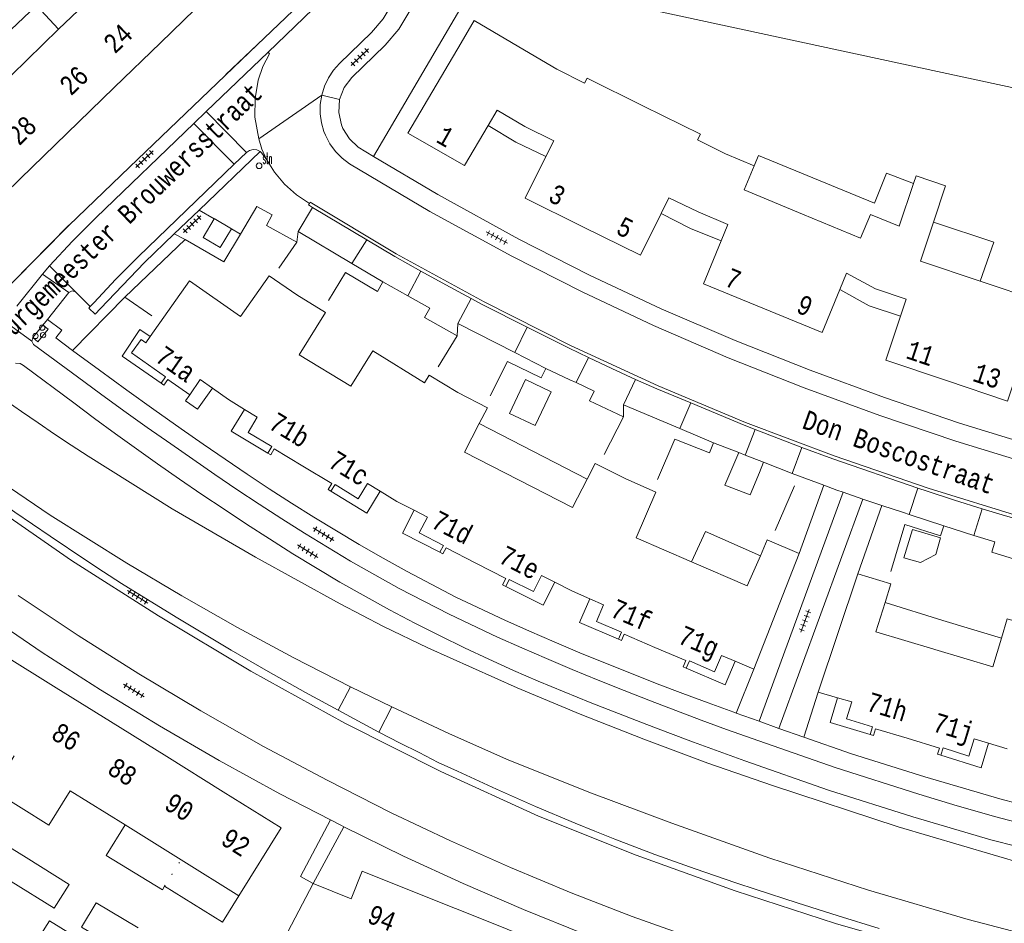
# Model space of a CAD drawing. Header units: metres. Extents: x 196790 to 198335, y 354523 to 356036.
# Tile 79 of 105: x 197660 to 197752, y 355165 to 355250. Entities that reach past the tile are written whole.
import ezdxf

# ---------------------------------------------------------------- set-up
doc = ezdxf.new("R2010")
doc.units = ezdxf.units.M
for name, pattern in [('DGN Style 1', [1.160006, 0.00193, -1.158076]), ('DGN Style 2', [186.027128, 111.616277, -74.410851]), ('DGN Style 3', [260.437979, 186.027128, -74.410851])]:
    doc.linetypes.add(name, pattern=pattern)
for name, color, linetype, lineweight in [('afdak', 252, 'DGN Style 2', 18), ('bij- of bedrijfsgebouw', 252, 'Continuous', 18), ('functiescheiding', 252, 'Continuous', 18), ('heg of haag', 252, 'Continuous', 18), ('hoofdgebouw', 252, 'Continuous', 18), ('huisnummer BAG', 252, 'Continuous', 18), ('kant asfaltverharding', 252, 'Continuous', 18), ('kant betonverharding', 252, 'Continuous', 18), ('kant klinkerverharding', 252, 'Continuous', 18), ('kant muur (extern)', 252, 'Continuous', 18), ('kant tegelverharding', 252, 'Continuous', 18), ('molgoot', 252, 'DGN Style 3', 18), ('niet betreedbaar trafogebouw geen pand', 252, 'Continuous', 18), ('raster', 252, 'Continuous', 18), ('schutting', 252, 'Continuous', 18), ('straatnaam', 252, 'Continuous', 18), ('straatnaambord', 252, 'Continuous', 18), ('T22_brandgang', 252, 'DGN Style 2', 18), ('tuinhuis', 252, 'DGN Style 2', 18), ('tussenmuur WOZ', 252, 'DGN Style 1', 18), ('verh betonsymbool', 2, 'Continuous', 0), ('verh tegelsymbool', 2, 'Continuous', 0), ('vlakafsluiter grijs', 252, 'DGN Style 2', 18), ('vlakafsluiter groen', 252, 'DGN Style 2', 18)]:
    doc.layers.add(name, color=color, linetype=linetype, lineweight=lineweight)
doc.styles.add('Style-Courier New', font='cour.ttf')
doc.styles.add('Style-simplex', font='simplex.shx')

# ---------------------------------------------------------------- blocks, each defined once
blk = doc.blocks.new('S435')
at = {"layer": 'straatnaambord', "color": 7, "linetype": 'Continuous', "lineweight": 0}
blk.add_circle((0, 0), 0.263, dxfattribs=at)
blk.add_circle((0, 0), 0.263, dxfattribs=at)
at = {"layer": 'straatnaambord', "color": 7, "linetype": 'Continuous', "lineweight": 0, "style": 'Style-simplex', "width": 0.428569}
blk.add_text('stn', height=1.05, dxfattribs=at).set_placement((0.324, 0.185))
blk = doc.blocks.new('S621')
at = {"layer": 'verh betonsymbool', "color": 252, "linetype": 'Continuous', "lineweight": 0}
for centre in [(-0.477, 0.243), (0.523, 0.243), (0.023, -0.257)]:
    blk.add_circle(centre, 0.25, dxfattribs=at)
blk = doc.blocks.new('S642')
at = {"layer": 'verh tegelsymbool', "color": 252}
for p, q in [((-1.125, 0), (1.125, 0)), ((-0.9, -0.25), (-0.9, 0.25)), ((-0.45, -0.25), (-0.45, 0.25)), ((0, -0.25), (0, 0.25)), ((0.45, -0.25), (0.45, 0.25)), ((0.9, -0.25), (0.9, 0.25))]:
    blk.add_line(p, q, dxfattribs=at)

msp = doc.modelspace()

# ---------------------------------------------------------------- linework, layer by layer
at = {"layer": 'afdak'}
for p, q in [((197713.362, 355206.984), (197703.265, 355212.171)), ((197746.619, 355193.757), (197752.098, 355192.106))]:
    msp.add_line(p, q, dxfattribs=at)
at = {"layer": 'afdak', "flags": 128}
for points in [[(197657.165, 355246.847), (197661.85, 355251.276), (197663.932, 355249.049)], [(197709.503, 355237.147), (197706.699, 355238.49), (197704.092, 355240.057)], [(197728.971, 355236.285), (197729.371, 355237.257), (197740.218, 355232.797), (197741.361, 355235.585), (197743.883, 355234.615)], [(197725.898, 355229.27), (197723.012, 355230.427), (197720.276, 355231.817)], [(197745.752, 355231.007), (197751.388, 355229.148), (197750.111, 355225.509)], [(197737.001, 355224.713), (197739.728, 355223.2), (197742.673, 355222.231)], [(197673.515, 355215.957), (197669.864, 355218.487), (197671.535, 355220.979), (197672.504, 355220.329)], [(197678.306, 355215.488), (197676.931, 355213.521), (197675.81, 355214.304), (197676.2, 355214.878)], [(197683.491, 355209.416), (197680.061, 355211.463), (197681.32, 355213.506)], [(197689.4, 355205.843), (197692.765, 355203.795), (197694.013, 355205.845)], [(197699.583, 355200.138), (197696.079, 355201.938), (197697.176, 355204.073)], [(197723.126, 355199.248), (197724.442, 355202.078), (197729.558, 355199.815)], [(197705.743, 355196.941), (197709.245, 355195.192), (197710.332, 355197.332)], [(197716.291, 355192.009), (197712.655, 355193.578), (197713.618, 355195.776)], [(197741.218, 355195.427), (197746.62, 355193.76), (197746.619, 355193.757)], [(197722.633, 355189.305), (197726.271, 355187.742), (197727.207, 355189.952)], [(197739.826, 355183.107), (197736.09, 355184.232), (197736.758, 355186.537)], [(197746.426, 355181.148), (197750.211, 355179.975), (197750.908, 355182.271)], [(197670.137, 355174.639), (197668.386, 355171.771), (197673.634, 355168.566), (197673.842, 355168.915)], [(197680.776, 355168.015), (197679.243, 355165.553), (197673.842, 355168.915)]]:
    msp.add_lwpolyline(points, dxfattribs=at)
at = {"layer": 'bij- of bedrijfsgebouw'}
for p, q in [((197660.894, 355171.581), (197657.226, 355173.871)), ((197664.904, 355169.077), (197660.894, 355171.581))]:
    msp.add_line(p, q, dxfattribs=at)
at = {"layer": 'bij- of bedrijfsgebouw', "flags": 128}
for points in [[(197664.904, 355169.077), (197663.503, 355166.848), (197659.491, 355169.352)], [(197669.963, 355162.777), (197666.072, 355165.084), (197667.426, 355167.368), (197671.378, 355165.025)], [(197661.685, 355163.442), (197663.089, 355165.674), (197666.924, 355163.314)]]:
    msp.add_lwpolyline(points, dxfattribs=at)
at = {"layer": 'functiescheiding'}
msp.add_line((197680.361, 355236.423), (197676.574, 355240.239), dxfattribs=at)
at = {"layer": 'heg of haag'}
msp.add_line((197682.486, 355247.609), (197679.574, 355244.822), dxfattribs=at)
at = {"layer": 'heg of haag', "flags": 128}
msp.add_lwpolyline([(197637.327, 355239.284), (197638.208, 355238.789), (197639.67, 355237.882), (197641.075, 355236.89), (197656.981, 355225.143), (197657.594, 355224.837), (197658.317, 355224.759), (197659.021, 355224.947), (197659.579, 355225.343), (197664.883, 355230.72)], dxfattribs=at)
at = {"layer": 'hoofdgebouw'}
for p, q in [((197668.302, 355253.281), (197663.932, 355249.049)), ((197673.447, 355247.791), (197678.08, 355252.285)), ((197663.932, 355249.049), (197659.512, 355244.767)), ((197669.123, 355243.596), (197673.447, 355247.791)), ((197710.525, 355245.317), (197708.021, 355246.796)), ((197713.122, 355244.003), (197710.525, 355245.317)), ((197664.703, 355239.309), (197669.123, 355243.596)), ((197660.349, 355235.085), (197664.703, 355239.309)), ((197726.291, 355237.408), (197723.679, 355238.703)), ((197728.971, 355236.285), (197726.291, 355237.408)), ((197743.883, 355234.615), (197742.552, 355230.628)), ((197745.313, 355229.693), (197745.752, 355231.007)), ((197676.2, 355214.878), (197674.149, 355216.307)), ((197679.801, 355214.442), (197678.306, 355215.488)), ((197681.32, 355213.506), (197679.801, 355214.442)), ((197686.77, 355208.198), (197684.095, 355209.815)), ((197689.466, 355206.568), (197686.77, 355208.198)), ((197695.571, 355204.897), (197694.013, 355205.845)), ((197697.176, 355204.073), (197695.571, 355204.897)), ((197702.953, 355199.126), (197700.16, 355200.562)), ((197733.197, 355200.031), (197728.933, 355189.221)), ((197705.755, 355197.685), (197702.953, 355199.126)), ((197738.661, 355198.135), (197734.969, 355187.056)), ((197711.992, 355196.488), (197710.332, 355197.332)), ((197713.618, 355195.776), (197711.992, 355196.488)), ((197719.693, 355191.248), (197716.836, 355192.47)), ((197658.555, 355190.673), (197663.692, 355187.474)), ((197722.589, 355190.009), (197719.693, 355191.248)), ((197745.866, 355191.043), (197745.789, 355191.066)), ((197728.933, 355189.221), (197727.207, 355189.952)), ((197663.692, 355187.474), (197668.79, 355184.3)), ((197734.969, 355187.056), (197736.758, 355186.537)), ((197668.79, 355184.3), (197674.045, 355181.029)), ((197740.324, 355183.637), (197743.289, 355182.742)), ((197743.289, 355182.742), (197746.305, 355181.831)), ((197750.908, 355182.271), (197752.649, 355181.743)), ((197674.045, 355181.029), (197679.313, 355177.748)), ((197670.137, 355174.639), (197665.014, 355177.828)), ((197675.375, 355171.377), (197670.137, 355174.639)), ((197680.776, 355168.015), (197675.375, 355171.377)), ((197687.746, 355169.169), (197684.421, 355162.857)), ((197691.297, 355167.741), (197687.746, 355169.169)), ((197703.958, 355165.663), (197698.155, 355167.985)), ((197709.76, 355163.341), (197703.958, 355165.663))]:
    msp.add_line(p, q, dxfattribs=at)
at = {"layer": 'hoofdgebouw', "flags": 128}
for points in [[(197708.021, 355246.796), (197702.795, 355249.883), (197701.563, 355247.791)], [(197701.563, 355247.791), (197696.579, 355239.328), (197701.884, 355236.309), (197704.092, 355240.057)], [(197718.635, 355241.87), (197713.352, 355244.47), (197713.122, 355244.003)], [(197704.092, 355240.057), (197704.936, 355241.491), (197707.53, 355239.973)], [(197723.679, 355238.703), (197723.95, 355239.254), (197718.635, 355241.87)], [(197655.159, 355240.551), (197650.569, 355236.106), (197655.799, 355230.671), (197660.349, 355235.085)], [(197707.53, 355239.973), (197710.234, 355238.626), (197709.503, 355237.147)], [(197709.503, 355237.147), (197707.574, 355233.248), (197712.965, 355230.581)], [(197733.491, 355231.772), (197728.045, 355234.035), (197728.971, 355236.285)], [(197745.752, 355231.007), (197746.887, 355234.41), (197744.122, 355235.332), (197743.883, 355234.615)], [(197720.276, 355231.817), (197721.009, 355233.304), (197723.735, 355231.966)], [(197725.898, 355229.27), (197726.525, 355230.797), (197723.735, 355231.966)], [(197712.965, 355230.581), (197718.352, 355227.916), (197720.276, 355231.817)], [(197742.552, 355230.628), (197739.87, 355231.737), (197738.939, 355229.508), (197733.491, 355231.772)], [(197729.8, 355222.966), (197724.246, 355225.246), (197725.898, 355229.27)], [(197750.111, 355225.509), (197744.54, 355227.377), (197745.313, 355229.693)], [(197672.504, 355220.329), (197676.183, 355225.539), (197680.923, 355222.181), (197683.63, 355226), (197686.204, 355224.216)], [(197737.001, 355224.713), (197737.629, 355226.246), (197740.332, 355224.789)], [(197759.272, 355224.991), (197756.5, 355225.915), (197755.705, 355223.634), (197750.111, 355225.509)], [(197729.8, 355222.966), (197735.351, 355220.688), (197737.001, 355224.713)], [(197740.332, 355224.789), (197743.195, 355223.799), (197742.673, 355222.231)], [(197686.204, 355224.216), (197688.874, 355222.576), (197686.438, 355218.593), (197691.263, 355215.68)], [(197742.673, 355222.231), (197741.3, 355218.103), (197746.981, 355216.195)], [(197670.738, 355218.781), (197671.634, 355220.046), (197672.089, 355219.741), (197672.504, 355220.329)], [(197670.738, 355218.781), (197673.932, 355216.556), (197673.515, 355215.957)], [(197698.137, 355215.986), (197693.31, 355218.979), (197691.263, 355215.68)], [(197746.981, 355216.195), (197752.669, 355214.285), (197754.032, 355218.416)], [(197674.149, 355216.307), (197673.777, 355215.774), (197673.515, 355215.957)], [(197678.306, 355215.488), (197677.159, 355216.29), (197676.2, 355214.878)], [(197698.137, 355215.986), (197698.574, 355216.691), (197701.256, 355215.082)], [(197701.256, 355215.082), (197704.024, 355213.636), (197703.265, 355212.171)], [(197681.668, 355211.33), (197682.512, 355212.771), (197681.32, 355213.506)], [(197703.265, 355212.171), (197701.875, 355209.487), (197706.925, 355206.911)], [(197681.668, 355211.33), (197683.86, 355210.046), (197683.491, 355209.416)], [(197684.095, 355209.815), (197683.767, 355209.255), (197683.491, 355209.416)], [(197713.362, 355206.984), (197714.121, 355208.449), (197716.907, 355207.034)], [(197716.907, 355207.034), (197719.789, 355205.767), (197717.93, 355201.477), (197723.126, 355199.248)], [(197689.466, 355206.568), (197689.126, 355206.009), (197689.4, 355205.843)], [(197691.949, 355205.146), (197689.779, 355206.467), (197689.4, 355205.843)], [(197694.013, 355205.845), (197692.817, 355206.573), (197691.949, 355205.146)], [(197706.925, 355206.911), (197711.985, 355204.329), (197713.362, 355206.984)], [(197697.657, 355201.949), (197698.421, 355203.434), (197697.176, 355204.073)], [(197697.657, 355201.949), (197699.916, 355200.787), (197699.583, 355200.138)], [(197729.558, 355199.815), (197730.207, 355201.309), (197733.197, 355200.031)], [(197700.16, 355200.562), (197699.867, 355199.992), (197699.583, 355200.138)], [(197723.126, 355199.248), (197728.339, 355197.012), (197729.558, 355199.815)], [(197710.332, 355197.332), (197709.084, 355197.966), (197708.344, 355196.469)], [(197741.218, 355195.427), (197741.759, 355197.179), (197738.661, 355198.135)], [(197705.755, 355197.685), (197705.457, 355197.082), (197705.743, 355196.941)], [(197708.344, 355196.469), (197706.067, 355197.595), (197705.743, 355196.941)], [(197714.243, 355193.68), (197714.9, 355195.215), (197713.618, 355195.776)], [(197745.789, 355191.066), (197740.372, 355192.688), (197741.218, 355195.427)], [(197714.243, 355193.68), (197716.578, 355192.681), (197716.291, 355192.009)], [(197755.634, 355193.042), (197752.631, 355193.923), (197752.098, 355192.106)], [(197716.836, 355192.47), (197716.586, 355191.884), (197716.291, 355192.009)], [(197752.098, 355192.106), (197751.308, 355189.413), (197745.866, 355191.043)], [(197727.207, 355189.952), (197725.918, 355190.498), (197725.254, 355188.966)], [(197722.589, 355190.009), (197722.34, 355189.432), (197722.633, 355189.305)], [(197725.254, 355188.966), (197722.924, 355189.975), (197722.633, 355189.305)], [(197736.758, 355186.537), (197738.103, 355186.147), (197737.613, 355184.551)], [(197737.613, 355184.551), (197740.041, 355183.805), (197739.826, 355183.107)], [(197740.324, 355183.637), (197740.132, 355183.013), (197739.826, 355183.107)], [(197749.068, 355181.085), (197749.568, 355182.678), (197750.908, 355182.271)], [(197746.305, 355181.831), (197746.121, 355181.244), (197746.426, 355181.148)], [(197749.068, 355181.085), (197746.645, 355181.845), (197746.426, 355181.148)], [(197659.768, 355181.094), (197657.793, 355177.872), (197663.016, 355174.62), (197665.014, 355177.828)], [(197679.313, 355177.748), (197684.735, 355174.373), (197680.776, 355168.015)], [(197698.155, 355167.985), (197692.328, 355170.317), (197691.297, 355167.741)]]:
    msp.add_lwpolyline(points, dxfattribs=at)
at = {"layer": 'kant asfaltverharding', "flags": 128}
for points in [[(197666.678, 355209.141), (197665.114, 355210.166), (197663.558, 355211.201), (197662.008, 355212.247), (197660.465, 355213.303), (197659.021, 355214.305), (197657.581, 355215.317)], [(197666.678, 355209.141), (197674.54, 355204.21), (197682.354, 355199.684), (197690.261, 355195.324), (197694.326, 355193.212), (197698.448, 355191.215), (197706.809, 355187.473), (197712.711, 355185.008), (197718.656, 355182.647), (197724.649, 355180.41), (197730.694, 355178.318), (197742.444, 355174.464), (197754.307, 355170.976), (197762.068, 355168.994), (197769.893, 355167.265), (197777.77, 355165.791), (197785.687, 355164.575), (197790.153, 355164.078)], [(197658.644, 355206.664), (197663.153, 355203.615), (197670.296, 355199.106), (197675.439, 355196.055), (197680.645, 355193.112), (197685.913, 355190.279), (197691.237, 355187.557)], [(197792.025, 355154.137), (197788.713, 355154.449), (197785.333, 355154.857), (197780.361, 355155.479), (197775.4, 355156.204), (197770.452, 355157.032), (197765.522, 355157.964), (197760.613, 355158.998), (197755.727, 355160.133), (197750.867, 355161.37), (197746.038, 355162.706), (197736.581, 355165.426), (197727.215, 355168.46), (197717.955, 355171.804), (197708.816, 355175.453), (197699.682, 355179.643), (197690.702, 355184.171), (197681.896, 355189.027), (197673.281, 355194.201), (197665.143, 355199.378), (197657.511, 355204.626)], [(197660.143, 355196.084), (197665.748, 355192.347), (197671.445, 355188.756), (197677.227, 355185.305), (197683.091, 355181.988), (197689.029, 355178.81), (197695.039, 355175.771), (197700.58, 355173.137), (197706.189, 355170.643), (197711.858, 355168.293), (197717.584, 355166.088), (197723.357, 355164.012)], [(197695.098, 355185.671), (197693.164, 355186.606), (197691.237, 355187.557)], [(197795.614, 355156.184), (197786.239, 355157.568), (197776.904, 355159.22), (197767.619, 355161.14), (197758.398, 355163.324), (197749.002, 355165.8), (197739.675, 355168.54), (197730.429, 355171.54), (197721.274, 355174.796), (197713.505, 355177.714), (197705.825, 355180.799), (197700.436, 355183.179), (197695.098, 355185.671)]]:
    msp.add_lwpolyline(points, dxfattribs=at)
at = {"layer": 'kant betonverharding', "flags": 128}
msp.add_lwpolyline([(197662.459, 355221.39), (197662.943, 355221.015), (197661.992, 355219.806), (197661.512, 355220.213)], dxfattribs=at)
at = {"layer": 'kant klinkerverharding'}
for p, q in [((197683.518, 355246.922), (197677.736, 355241.357)), ((197677.736, 355241.357), (197676.574, 355240.239)), ((197680.361, 355236.423), (197681.511, 355237.528)), ((197687.451, 355232.871), (197687.385, 355232.767)), ((197686.339, 355230.133), (197687.685, 355232.39)), ((197687.685, 355232.39), (197692.768, 355229.363)), ((197691.348, 355227.155), (197686.339, 355230.133)), ((197663.064, 355226.922), (197665.517, 355224.492)), ((197694.265, 355225.421), (197691.348, 355227.155)), ((197697.817, 355226.429), (197696.585, 355224.127)), ((197665.517, 355224.492), (197666.89, 355223.131)), ((197701.255, 355221.545), (197702.51, 355223.867)), ((197706.604, 355218.813), (197701.255, 355221.545)), ((197709.483, 355217.342), (197706.604, 355218.813)), ((197713.48, 355218.346), (197712.331, 355216.005)), ((197716.767, 355213.941), (197717.885, 355216.312)), ((197722.022, 355211.715), (197716.767, 355213.941)), ((197725.188, 355210.374), (197722.022, 355211.715)), ((197729.085, 355211.612), (197728.135, 355209.228)), ((197733.44, 355209.949), (197732.52, 355207.501)), ((197732.52, 355207.501), (197735.485, 355206.402)), ((197737.3, 355205.746), (197739.152, 355205.115)), ((197740.908, 355204.526), (197739.152, 355205.115)), ((197746.721, 355202.601), (197743.476, 355203.668)), ((197750.292, 355204.208), (197749.526, 355201.723)), ((197690.075, 355185.357), (197691.237, 355187.557)), ((197695.098, 355185.671), (197693.885, 355183.323))]:
    msp.add_line(p, q, dxfattribs=at)
at = {"layer": 'kant klinkerverharding', "flags": 128}
for points in [[(197696.615, 355260.106), (197696.102, 355254.822), (197695.79, 355253.146), (197695.181, 355251.526), (197694.295, 355250.038), (197693.181, 355248.748), (197690.2, 355245.852), (197689.646, 355245.234), (197689.17, 355244.524), (197688.793, 355243.736), (197688.532, 355242.892)], [(197690.121, 355255.217), (197689.979, 355254.204), (197689.646, 355253.258), (197689.156, 355252.428), (197688.556, 355251.741), (197683.518, 355246.922)], [(197682.645, 355238.808), (197682.279, 355240.827), (197682.295, 355242.569), (197682.603, 355244.283), (197683.039, 355245.562), (197683.653, 355246.765), (197683.518, 355246.922)], [(197688.532, 355242.892), (197688.397, 355242.019), (197688.392, 355241.146), (197688.509, 355240.299), (197688.736, 355239.501), (197688.893, 355239.14), (197689.303, 355238.355), (197689.822, 355237.636), (197690.438, 355236.999), (197691.14, 355236.458), (197698.658, 355232.026), (197706.314, 355227.837), (197712.882, 355224.495), (197719.551, 355221.359), (197726.556, 355218.338), (197733.647, 355215.524), (197740.717, 355212.935), (197747.854, 355210.535), (197754.853, 355208.374)], [(197676.574, 355240.239), (197667.443, 355231.45), (197665.212, 355229.226), (197663.064, 355226.922)], [(197683.345, 355236.928), (197682.947, 355237.85), (197682.645, 355238.808)], [(197681.511, 355237.528), (197681.785, 355237.714), (197682.124, 355237.802), (197682.474, 355237.768), (197682.773, 355237.627)], [(197683.345, 355236.928), (197682.912, 355237.51), (197682.773, 355237.627)], [(197687.385, 355232.767), (197686.167, 355233.574), (197685.065, 355234.556), (197684.115, 355235.686), (197683.345, 355236.928)], [(197680.361, 355236.423), (197671.403, 355227.818), (197669.267, 355225.691), (197667.22, 355223.48), (197666.89, 355223.131)], [(197687.685, 355232.39), (197687.298, 355232.63), (197687.385, 355232.767)], [(197692.768, 355229.363), (197695.363, 355227.817), (197697.817, 355226.429)], [(197702.51, 355223.867), (197700.156, 355225.137), (197697.817, 355226.429)], [(197707.74, 355221.198), (197703.6, 355223.289), (197702.51, 355223.867)], [(197713.48, 355218.346), (197711.663, 355219.216), (197707.74, 355221.198)], [(197717.885, 355216.312), (197715.678, 355217.318), (197713.48, 355218.346)], [(197723.051, 355214.103), (197719.866, 355215.431), (197717.885, 355216.312)], [(197729.085, 355211.612), (197728.047, 355212.02), (197723.051, 355214.103)], [(197733.44, 355209.949), (197731.257, 355210.773), (197729.085, 355211.612)], [(197744.281, 355206.141), (197736.338, 355208.884), (197733.44, 355209.949)], [(197735.485, 355206.402), (197736.726, 355205.942), (197737.3, 355205.746)], [(197750.292, 355204.208), (197747.714, 355205.012), (197745.145, 355205.842), (197744.281, 355206.141)], [(197743.476, 355203.668), (197742.933, 355203.847), (197740.908, 355204.526)], [(197750.292, 355204.208), (197752.167, 355203.641), (197754.949, 355202.829)]]:
    msp.add_lwpolyline(points, dxfattribs=at)
at = {"layer": 'kant muur (extern)'}
for p, q in [((197675.753, 355229.382), (197670.135, 355224.002)), ((197696.585, 355224.127), (197694.265, 355225.421)), ((197670.135, 355224.002), (197672.636, 355222.262)), ((197711.745, 355216.28), (197709.483, 355217.342)), ((197716.745, 355212.811), (197713.594, 355214.308)), ((197727.532, 355209.462), (197725.188, 355210.374)), ((197749.526, 355201.723), (197746.721, 355202.601))]:
    msp.add_line(p, q, dxfattribs=at)
at = {"layer": 'kant muur (extern)', "flags": 128}
for points in [[(197680.924, 355229.903), (197682.454, 355232.482), (197683.893, 355231.691), (197683.368, 355230.698), (197686.194, 355229.128)], [(197675.753, 355229.382), (197679.379, 355227.3), (197680.924, 355229.903)], [(197701.196, 355220.375), (197698.147, 355222.092), (197698.639, 355222.981), (197696.585, 355224.127)], [(197754.528, 355199.107), (197751.208, 355200.165), (197751.476, 355201.112), (197749.526, 355201.723)]]:
    msp.add_lwpolyline(points, dxfattribs=at)
at = {"layer": 'kant tegelverharding'}
for p, q in [((197682.773, 355237.627), (197677.073, 355232.143)), ((197677.073, 355232.143), (197678.474, 355231.328)), ((197680.085, 355230.391), (197680.924, 355229.903)), ((197675.753, 355229.382), (197674.75, 355229.907)), ((197662.436, 355226.145), (197663.064, 355226.922)), ((197660.02, 355223.153), (197662.436, 355226.145)), ((197662.879, 355221.913), (197664.896, 355224.422)), ((197662.879, 355221.913), (197662.459, 355221.39)), ((197662.459, 355221.39), (197661.512, 355220.213)), ((197737.3, 355205.746), (197729.46, 355184.329)), ((197739.152, 355205.115), (197731.296, 355183.652)), ((197729.46, 355184.329), (197727.303, 355185.096)), ((197731.296, 355183.652), (197733.622, 355182.846))]:
    msp.add_line(p, q, dxfattribs=at)
at = {"layer": 'kant tegelverharding', "flags": 128}
for points in [[(197687.704, 355258.018), (197688.627, 355256.498), (197688.783, 355254.399), (197687.861, 355252.742), (197682.5, 355247.595)], [(197697.93, 355255.517), (197697.84, 355254.597), (197697.478, 355252.657), (197696.773, 355250.782), (197695.749, 355249.059), (197694.46, 355247.565), (197691.348, 355244.535), (197690.637, 355243.611), (197690.203, 355242.473)], [(197682.5, 355247.595), (197670.542, 355236.153), (197664.897, 355230.706), (197659.592, 355225.328), (197659.03, 355224.929), (197658.319, 355224.739)], [(197690.203, 355242.473), (197690.122, 355241.259), (197690.383, 355240.122), (197690.515, 355239.768), (197691.118, 355238.803), (197691.955, 355238.032), (197693.364, 355237.166)], [(197767.992, 355206.627), (197765.124, 355207.336), (197762.261, 355208.077), (197755.197, 355210.058), (197748.19, 355212.23), (197741.166, 355214.603), (197734.206, 355217.159), (197727.196, 355219.936), (197720.27, 355222.917), (197713.575, 355226.066), (197706.985, 355229.428), (197699.398, 355233.605), (197693.364, 355237.166)], [(197674.75, 355229.907), (197671.967, 355227.234), (197667.83, 355222.948), (197667.359, 355222.422), (197666.743, 355222.966), (197666.89, 355223.131)], [(197664.896, 355224.422), (197665.191, 355224.597), (197665.517, 355224.492)], [(197665.236, 355219.026), (197663.68, 355220.187), (197664.229, 355220.897), (197662.879, 355221.913)], [(197661.512, 355220.213), (197661.505, 355220.204), (197661.414, 355219.878)], [(197661.414, 355219.878), (197661.585, 355219.585), (197665.69, 355216.547), (197667.854, 355214.957), (197670.029, 355213.382), (197672.215, 355211.821), (197674.411, 355210.275), (197676.467, 355208.845), (197678.53, 355207.425), (197680.605, 355206.022), (197682.695, 355204.643), (197684.803, 355203.279), (197686.92, 355201.928), (197691.214, 355199.323), (197695.793, 355196.765), (197700.451, 355194.355), (197704.969, 355192.212), (197707.252, 355191.192), (197709.543, 355190.191), (197711.96, 355189.165), (197714.39, 355188.169), (197716.829, 355187.197), (197719.274, 355186.24), (197721.644, 355185.333), (197724.02, 355184.445), (197726.404, 355183.577), (197728.795, 355182.727), (197736.552, 355180.016), (197744.379, 355177.513), (197747.968, 355176.434), (197751.567, 355175.389), (197758.822, 355173.504)], [(197727.303, 355185.096), (197727.064, 355185.181), (197724.675, 355186.051), (197722.293, 355186.94), (197719.918, 355187.848), (197717.496, 355188.793), (197715.079, 355189.754), (197712.672, 355190.737), (197710.277, 355191.75), (197707.96, 355192.757), (197705.651, 355193.782), (197701.086, 355195.945), (197696.524, 355198.34), (197694.275, 355199.595), (197692.04, 355200.877), (197689.911, 355202.136), (197687.801, 355203.427), (197685.708, 355204.743), (197683.627, 355206.08), (197681.549, 355207.449), (197679.49, 355208.844), (197677.443, 355210.258), (197675.403, 355211.682), (197672.844, 355213.489), (197670.298, 355215.314), (197667.76, 355217.16), (197665.236, 355219.026)], [(197659.911, 355217.818), (197660.318, 355217.789), (197660.657, 355217.622), (197665.336, 355214.104), (197667.28, 355212.655), (197669.236, 355211.222), (197671.204, 355209.805), (197673.184, 355208.405), (197675.247, 355206.972), (197677.321, 355205.557), (197679.407, 355204.159), (197681.507, 355202.782), (197683.666, 355201.389), (197685.834, 355200.009), (197690.23, 355197.348), (197694.887, 355194.758), (197697.247, 355193.52), (197699.623, 355192.314), (197701.889, 355191.206), (197704.172, 355190.132), (197706.47, 355189.091), (197708.781, 355188.079), (197713.636, 355186.088), (197718.529, 355184.191), (197720.917, 355183.28), (197723.31, 355182.384), (197725.708, 355181.502), (197728.112, 355180.635), (197735.934, 355177.899), (197743.829, 355175.382), (197751.127, 355173.252), (197758.491, 355171.359)], [(197657.93, 355205.24), (197659.839, 355203.902), (197663.13, 355201.634), (197666.462, 355199.388), (197668.139, 355198.298), (197669.818, 355197.225), (197674.914, 355194.071), (197676.624, 355193.032), (197680.081, 355190.979), (197683.54, 355188.974), (197687.024, 355187.014), (197690.075, 355185.357)], [(197689.351, 355175.108), (197684.628, 355177.56), (197678.956, 355180.67), (197673.357, 355183.908), (197667.836, 355187.276), (197662.395, 355190.777), (197657.04, 355194.407), (197651.774, 355198.162), (197651.489, 355197.707)], [(197690.075, 355185.357), (197692.314, 355184.152), (197693.885, 355183.323)], [(197693.885, 355183.323), (197695.873, 355182.292), (197697.65, 355181.408), (197699.432, 355180.492), (197701.244, 355179.666), (197704.87, 355177.983), (197708.538, 355176.353), (197712.243, 355174.798), (197714.088, 355174.047), (197715.95, 355173.301), (197717.822, 355172.596), (197719.686, 355171.881), (197723.468, 355170.539), (197727.271, 355169.219), (197729.166, 355168.588), (197732.997, 355167.337), (197736.83, 355166.132), (197740.676, 355164.963)], [(197733.622, 355182.846), (197738.084, 355181.3), (197744.932, 355179.128), (197752.161, 355177.028), (197759.453, 355175.159), (197766.926, 355173.575), (197774.447, 355172.235), (197780.313, 355171.352), (197783.254, 355170.972), (197786.2, 355170.625), (197799.297, 355169.144)], [(197690.606, 355174.463), (197690.37, 355174.579), (197689.351, 355175.108)], [(197731.359, 355158.057), (197730.499, 355158.324), (197724.663, 355160.25), (197718.862, 355162.278), (197713.105, 355164.428), (197707.401, 355166.722), (197701.757, 355169.157), (197696.176, 355171.731), (197690.606, 355174.463)]]:
    msp.add_lwpolyline(points, dxfattribs=at)
at = {"layer": 'molgoot', "flags": 128}
msp.add_lwpolyline([(197807.645, 355193.967), (197799.126, 355194.655), (197790.636, 355195.641), (197781.554, 355197.018), (197772.531, 355198.735), (197767.896, 355199.769), (197763.285, 355200.902), (197754.124, 355203.403), (197745.243, 355206.133), (197736.456, 355209.151), (197728.175, 355212.29), (197720.004, 355215.705), (197711.794, 355219.482), (197703.723, 355223.547), (197695.503, 355228.062), (197687.451, 355232.871)], dxfattribs=at)
at = {"layer": 'niet betreedbaar trafogebouw geen pand', "flags": 128}
for points in [[(197678.474, 355231.328), (197677.441, 355229.577), (197679.037, 355228.641), (197680.085, 355230.391)], [(197680.085, 355230.391), (197680.093, 355230.405), (197678.487, 355231.35), (197678.474, 355231.328)]]:
    msp.add_lwpolyline(points, dxfattribs=at)
at = {"layer": 'raster'}
msp.add_line((197693.364, 355237.166), (197703.459, 355254.341), dxfattribs=at)
at = {"layer": 'raster', "flags": 128}
msp.add_lwpolyline([(197703.459, 355254.341), (197770.722, 355239.817), (197767.992, 355206.627)], dxfattribs=at)
at = {"layer": 'schutting'}
for p, q in [((197686.194, 355229.128), (197684.527, 355226.725)), ((197699.439, 355217.478), (197701.196, 355220.375)), ((197714.941, 355209.294), (197716.745, 355212.811)), ((197729.86, 355208.557), (197732.52, 355207.501)), ((197730.93, 355202.184), (197732.739, 355206.356)), ((197689.351, 355175.108), (197686.54, 355169.814)), ((197690.606, 355174.463), (197687.746, 355169.169))]:
    msp.add_line(p, q, dxfattribs=at)
at = {"layer": 'schutting', "flags": 128}
for points in [[(197694.265, 355225.421), (197693.755, 355224.538), (197690.757, 355226.292), (197689.16, 355223.68)], [(197709.483, 355217.342), (197709.068, 355216.441), (197705.898, 355217.972), (197704.286, 355214.757)], [(197725.188, 355210.374), (197724.808, 355209.439), (197721.566, 355210.709), (197719.926, 355206.939)], [(197746.721, 355202.601), (197746.394, 355201.685), (197743.083, 355202.736), (197741.767, 355198.338)]]:
    msp.add_lwpolyline(points, dxfattribs=at)
at = {"layer": 'T22_brandgang'}
msp.add_line((197686.54, 355169.814), (197687.746, 355169.169), dxfattribs=at)
at = {"layer": 'tuinhuis'}
for p, q in [((197727.532, 355209.462), (197728.135, 355209.228)), ((197728.135, 355209.228), (197729.86, 355208.557)), ((197729.86, 355208.557), (197729.48, 355207.612))]:
    msp.add_line(p, q, dxfattribs=at)
at = {"layer": 'tuinhuis', "flags": 128}
for points in [[(197706.083, 355213.131), (197708.488, 355211.993), (197709.983, 355215.151), (197707.578, 355216.289), (197706.083, 355213.131)], [(197727.532, 355209.462), (197726.25, 355206.429), (197728.618, 355205.518), (197729.48, 355207.612)], [(197742.989, 355199.633), (197744.522, 355199.174), (197745.954, 355199.946), (197746.412, 355201.479), (197743.778, 355202.267), (197742.989, 355199.633)]]:
    msp.add_lwpolyline(points, dxfattribs=at)
at = {"layer": 'tussenmuur WOZ'}
msp.add_line((197673.842, 355168.915), (197675.375, 355171.377), dxfattribs=at)
at = {"layer": 'vlakafsluiter grijs'}
for p, q in [((197688.532, 355242.892), (197682.645, 355238.808)), ((197690.203, 355242.473), (197688.532, 355242.892)), ((197677.736, 355241.357), (197681.511, 355237.528)), ((197674.75, 355229.907), (197677.073, 355232.143)), ((197691.348, 355227.155), (197692.768, 355229.363)), ((197662.436, 355226.145), (197664.896, 355224.422)), ((197658.77, 355221.815), (197661.414, 355219.878)), ((197706.604, 355218.813), (197707.74, 355221.198)), ((197711.745, 355216.28), (197712.331, 355216.005)), ((197722.022, 355211.715), (197723.051, 355214.103)), ((197743.476, 355203.668), (197744.281, 355206.141)), ((197729.46, 355184.329), (197731.296, 355183.652))]:
    msp.add_line(p, q, dxfattribs=at)
at = {"layer": 'vlakafsluiter groen'}
for p, q in [((197686.339, 355230.133), (197686.194, 355229.128)), ((197665.236, 355219.026), (197670.135, 355224.002)), ((197701.255, 355221.545), (197701.196, 355220.375)), ((197716.745, 355212.811), (197716.767, 355213.941)), ((197735.485, 355206.402), (197733.197, 355200.031)), ((197740.908, 355204.526), (197738.661, 355198.135)), ((197728.933, 355189.221), (197727.303, 355185.096)), ((197734.969, 355187.056), (197733.622, 355182.846))]:
    msp.add_line(p, q, dxfattribs=at)
at = {"layer": 'vlakafsluiter groen', "flags": 128}
msp.add_lwpolyline([(197713.594, 355214.308), (197714.014, 355215.211), (197712.331, 355216.005)], dxfattribs=at)

# ---------------------------------------------------------------- block references
at = {"layer": 'straatnaambord'}
msp.add_blockref('S435', (197682.676, 355236.285), dxfattribs=at)
at = {"layer": 'verh betonsymbool', "color": 7, "linetype": 'Continuous', "lineweight": 0, "rotation": 51.17017509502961}
msp.add_blockref('S621', (197662.256, 355220.589), dxfattribs=at)
at = {"layer": 'verh tegelsymbool'}
for p, rotation in [((197692.097, 355246.438), 44.18964697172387), ((197671.961, 355236.9), 44.27067303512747), ((197676.411, 355230.82), 43.86557836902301), ((197704.904, 355229.571), 151.7186389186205), ((197688.705, 355201.822), 328.2498030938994), ((197687.217, 355200.24), 328.2498030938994), ((197671.326, 355195.97), 327.78810263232), ((197733.731, 355193.726), 249.8798342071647), ((197670.966, 355187.207), 328.5840212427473)]:
    msp.add_blockref('S642', p, dxfattribs=dict(at, rotation=rotation))

# ---------------------------------------------------------------- texts
at = {"layer": 'huisnummer BAG', "style": 'Style-Courier New', "width": 0.694444}
for s, rotation, p in [('24', 44.0276, (197669.193, 355246.685)), ('26', 44.0276, (197665.081, 355242.755)), ('28', 44.0276, (197660.227, 355238.084)), ('1', 330.33328, (197699.127, 355238.562)), ('3', 333.6913, (197709.597, 355233.034)), ('5', 333.6913, (197715.937, 355229.987)), ('7', 337.66661, (197726.106, 355225.115)), ('9', 337.66661, (197732.797, 355222.615)), ('71a', 325.10188, (197672.833, 355218.08)), ('11', 341.45633, (197743.068, 355218.318)), ('13', 341.45633, (197749.308, 355216.191)), ('71b', 328.8692, (197683.441, 355211.787)), ('71c', 328.8692, (197689.01, 355208.198)), ('71d', 332.79408, (197698.644, 355202.521)), ('71e', 332.79408, (197704.947, 355199.24)), ('71f', 336.84657, (197715.405, 355194.175)), ('71g', 336.84657, (197721.72, 355191.687)), ('71h', 343.19645, (197739.374, 355185.36)), ('71j', 343.19645, (197745.57, 355183.435)), ('86', 328.12218, (197663.103, 355182.781)), ('88', 328.12218, (197668.365, 355179.505)), ('90', 328.12218, (197673.679, 355176.196)), ('92', 328.12218, (197678.965, 355172.905)), ('94', 338.15602, (197692.661, 355165.561))]:
    msp.add_text(s, height=1.8, rotation=rotation, dxfattribs=at).set_placement(p)
at = {"layer": 'straatnaam', "style": 'Style-Courier New', "width": 0.694444}
for s, rotation, p in [('Burgemeester Brouwersstraat', 44.0276, (197658.825, 355219.406)), ('Don Boscostraat', 340.60447, (197733.36, 355211.774))]:
    msp.add_text(s, height=1.8, rotation=rotation, dxfattribs=at).set_placement(p)

doc.saveas('drawing.dxf')
